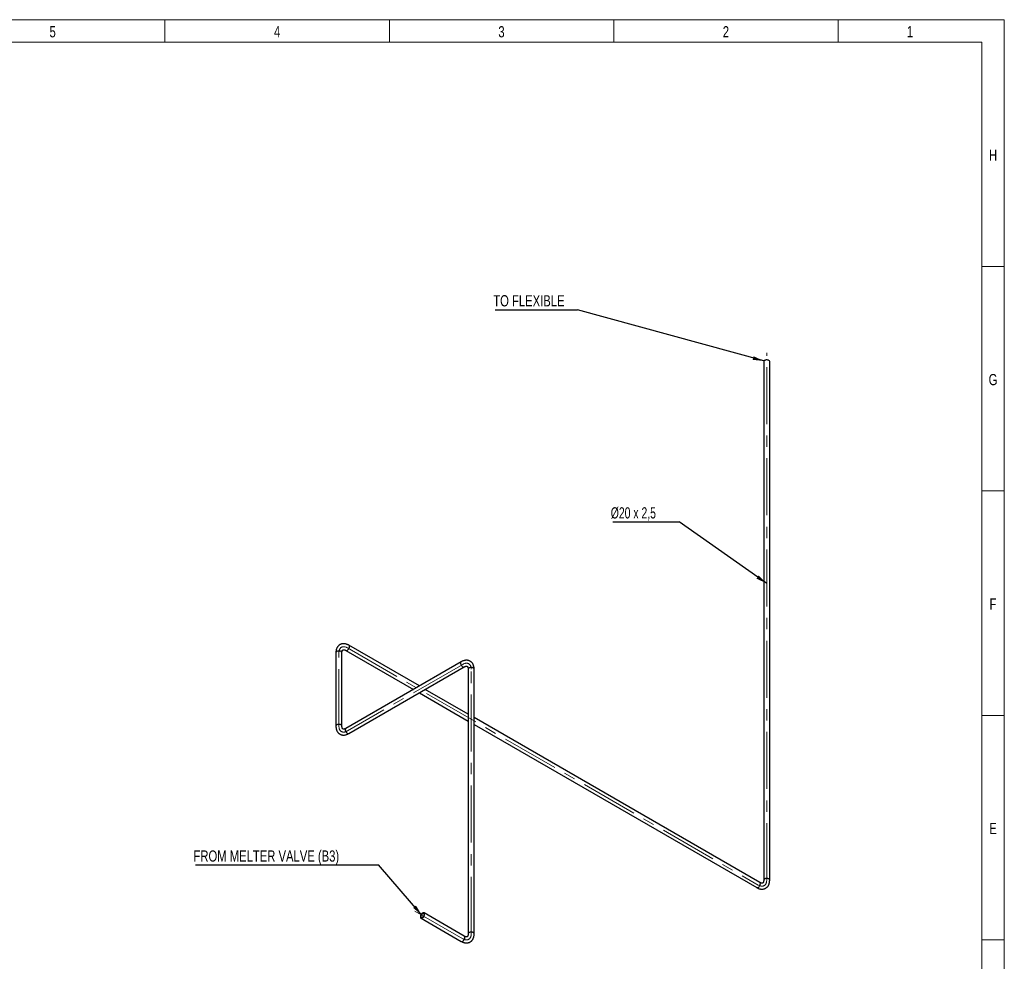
# Model space of a CAD drawing. Header units: millimetres. Extents: x 15 to 592, y 5 to 415.
# Tile 12 of 12: x 370 to 589, y 205 to 415. Entities that reach past the tile are written whole.
import ezdxf

# ---------------------------------------------------------------- set-up
doc = ezdxf.new("R2010")
doc.units = ezdxf.units.MM
doc.linetypes.add('CENTERX2', pattern=[20.32, 12.7, -2.54, 2.54, -2.54])
doc.layers.add('COTAS', color=166, linetype='Continuous')
doc.styles.add('SLDTEXTSTYLE0', font='TXT', dxfattribs={"width": 0.75})
doc.styles.add('SLDTEXTSTYLE4', font='TXT', dxfattribs={"width": 0.694444})
doc.dimstyles.new('SLDDIMSTYLE1', dxfattribs={"dimtxt": 0.18, "dimasz": 2.5, "dimexe": 0, "dimexo": 0.0625, "dimgap": 0, "dimtad": 0, "dimtih": 1, "dimtoh": 1, "dimdec": 0, "dimrnd": 1e-09, "dimzin": 0, "dimdsep": 46, "dimtxsty": 'Standard', "dimsah": 1, "dimcen": 0.09, "dimadec": 0, "dimazin": 0, "dimtfac": 2.5, "dimtdec": 0, "dimtofl": 0, "dimtmove": 0, "dimatfit": 3, "dimfxl": 0, "dimfrac": 2, "dimtolj": 1, "dimtzin": 0, "dimarcsym": 0})

# ---------------------------------------------------------------- blocks, each defined once
blk = doc.blocks.new('SW_NOTE_0')
at = {"layer": 'COTAS', "color": 0}
blk.add_line((-40.8, 0), (0, 0), dxfattribs=at)
at = {"layer": 'COTAS', "color": 0, "insert": (-41.22, 3.24), "char_height": 2.5, "attachment_point": 1, "style": 'SLDTEXTSTYLE0'}
blk.add_mtext('FROM MELTER VALVE (B3)', dxfattribs=at)
blk = doc.blocks.new('SW_NOTE_0_1')
at = {"layer": 'COTAS', "color": 0}
blk.add_line((-18.32, 0), (0, 0), dxfattribs=at)
at = {"layer": 'COTAS', "color": 0, "insert": (-18.74, 3.28), "char_height": 2.5, "attachment_point": 1, "style": 'SLDTEXTSTYLE0'}
blk.add_mtext('TO FLEXIBLE', dxfattribs=at)
blk = doc.blocks.new('SW_NOTE_0_2')
at = {"layer": 'COTAS', "color": 0}
blk.add_line((-14.77, 0), (0, 0), dxfattribs=at)
at = {"layer": 'COTAS', "color": 0, "insert": (-15.23, 3.23), "char_height": 2.5, "attachment_point": 1, "style": 'SLDTEXTSTYLE4'}
blk.add_mtext('Ø20 x 2,5', dxfattribs=at)

msp = doc.modelspace()

# ---------------------------------------------------------------- linework, layer by layer
at = {"color": 7, "linetype": 'Continuous', "lineweight": 18}
for p, q in [((15, 415), (589, 415)), ((402, 410), (402, 415)), ((452, 410), (452, 415)), ((502, 410), (502, 415)), ((552, 410), (552, 415)), ((589, 415), (589, 5)), ((20, 410), (584, 410)), ((584, 410), (584, 10)), ((584, 360), (589, 360)), ((584, 310), (589, 310)), ((584, 260), (589, 260)), ((584.001, 210), (583.999, 210)), ((584, 210), (589, 210))]:
    msp.add_line(p, q, dxfattribs=at)
at = {"color": 7, "linetype": 'Continuous', "lineweight": 25}
for p, q in [((535.3942, 338.81328), (535.3942, 223.29998)), ((536.72753, 223.29998), (536.72753, 338.81328)), ((442.30933, 274.47437), (457.33986, 265.79743)), ((458.6733, 266.56721), (442.97594, 275.6291)), ((440.09035, 273.96283), (440.09035, 257.63202)), ((441.42368, 257.63202), (441.42368, 273.96283)), ((468.00087, 271.9519), (442.30933, 257.12049)), ((442.97594, 255.96575), (468.66749, 270.79717)), ((469.55313, 270.28564), (469.55313, 211.33139)), ((470.88647, 211.33139), (470.88647, 270.28564)), ((469.55313, 260.28641), (460.00674, 265.79743)), ((458.6733, 265.02765), (469.55313, 258.74685)), ((534.50856, 222.78844), (470.88647, 259.5167)), ((470.88647, 257.97714), (533.84194, 221.63371)), ((468.66749, 210.81986), (459.7108, 215.99044)), ((459.04419, 214.83571), (468.00087, 209.66513))]:
    msp.add_line(p, q, dxfattribs=at)
at = {"color": 7, "linetype": 'Continuous', "lineweight": 25, "flags": 128}
for points in [[(536.53227, 339.08542), (536.43454, 339.132), (536.3233, 339.16707), (536.20258, 339.18935), (536.07673, 339.19803), (535.95031, 339.19281), (535.82789, 339.17388), (535.71389, 339.14191), (535.61243, 339.09806), (535.52717, 339.04392), (535.46121, 338.98144), (535.41692, 338.91289), (535.3959, 338.84074), (535.3942, 338.81328)], [(441.22842, 274.23497), (441.13069, 274.28155), (441.01945, 274.31662), (440.89873, 274.3389), (440.77288, 274.34758), (440.64646, 274.34236), (440.52404, 274.32343), (440.41004, 274.29146), (440.30858, 274.24761), (440.22332, 274.19347), (440.15736, 274.131), (440.11307, 274.06244), (440.09205, 273.99029), (440.09035, 273.96283)], [(442.31028, 274.47382), (442.33393, 274.46212), (442.40693, 274.44423), (442.48845, 274.4483), (442.57555, 274.47418), (442.66506, 274.52094), (442.75377, 274.58688), (442.83846, 274.66961), (442.91608, 274.76616), (442.98381, 274.87303), (443.0392, 274.98636), (443.08027, 275.10206), (443.10552, 275.21593), (443.11404, 275.32387)], [(468.00098, 271.95196), (467.95019, 271.91197), (467.90538, 271.84821), (467.87606, 271.76734), (467.86331, 271.67226), (467.86757, 271.56643), (467.8887, 271.45366), (467.92593, 271.33803), (467.97792, 271.22372), (468.04278, 271.11486), (468.11817, 271.01539), (468.20137, 270.92889), (468.28937, 270.85851), (468.37899, 270.80677), (468.46699, 270.77555), (468.55019, 270.76599), (468.62558, 270.77841), (468.66658, 270.79665)], [(470.6912, 270.55777), (470.59347, 270.60436), (470.48223, 270.63942), (470.36151, 270.6617), (470.23566, 270.67039), (470.10925, 270.66517), (469.98682, 270.64623), (469.87282, 270.61426), (469.77136, 270.57041), (469.6861, 270.51627), (469.62014, 270.4538), (469.57585, 270.38524), (469.55483, 270.31309), (469.55313, 270.28564)], [(441.22842, 257.90415), (441.13069, 257.95074), (441.01945, 257.9858), (440.89873, 258.00808), (440.77288, 258.01677), (440.64646, 258.01155), (440.52404, 257.99261), (440.41004, 257.96064), (440.30858, 257.91679), (440.22332, 257.86266), (440.15736, 257.80018), (440.11307, 257.73163), (440.09205, 257.65947), (440.09035, 257.63216)], [(442.30933, 257.12049), (442.25864, 257.08056), (442.21383, 257.0168), (442.18452, 256.93592), (442.17176, 256.84085), (442.17603, 256.73502), (442.19716, 256.62225), (442.23439, 256.50662), (442.28637, 256.39231), (442.35123, 256.28345), (442.42662, 256.18397), (442.50982, 256.09748), (442.59782, 256.02709), (442.68744, 255.97536), (442.77544, 255.94414), (442.85864, 255.93457), (442.93404, 255.947), (442.97594, 255.96575)], [(533.84194, 221.63371), (533.86655, 221.62147), (533.93955, 221.60358), (534.02107, 221.60765), (534.10816, 221.63353), (534.19768, 221.68028), (534.28639, 221.74622), (534.37108, 221.82896), (534.44869, 221.92551), (534.51642, 222.03238), (534.57182, 222.14571), (534.61289, 222.2614), (534.63814, 222.37528), (534.64665, 222.48321)], [(536.53227, 223.57211), (536.43454, 223.6187), (536.3233, 223.65376), (536.20258, 223.67604), (536.07673, 223.68473), (535.95031, 223.67951), (535.82789, 223.66057), (535.71389, 223.6286), (535.61243, 223.58475), (535.52717, 223.53061), (535.46121, 223.46814), (535.41692, 223.39958), (535.3959, 223.32743), (535.3942, 223.30122)], [(459.8489, 215.68521), (459.84038, 215.78332), (459.81513, 215.86804), (459.77407, 215.93632), (459.71867, 215.98568), (459.65094, 216.01435), (459.57332, 216.02129), (459.48863, 216.00625), (459.39992, 215.96977), (459.31041, 215.91317), (459.22331, 215.83849), (459.14179, 215.74844), (459.06879, 215.64627), (459.00695, 215.53566), (458.95849, 215.42063), (458.92519, 215.30533), (458.90822, 215.19392), (458.90822, 215.09043), (458.92519, 214.9986), (458.95849, 214.92175), (459.00695, 214.86266), (459.06879, 214.82346), (459.14179, 214.80558), (459.22331, 214.80965), (459.31041, 214.83553), (459.39992, 214.88228), (459.48863, 214.94822), (459.57332, 215.03096), (459.65094, 215.12751), (459.71867, 215.23438), (459.77407, 215.34771), (459.81513, 215.4634), (459.84038, 215.57727), (459.8489, 215.68521)], [(459.73105, 215.61718), (459.72278, 215.52464), (459.69837, 215.42689), (459.65896, 215.32849), (459.60638, 215.23404), (459.5431, 215.14797), (459.47208, 215.07429), (459.39664, 215.01645), (459.3203, 214.97716), (459.24663, 214.95826), (459.17908, 214.96062), (459.12082, 214.98413), (459.07455, 215.0277), (459.04245, 215.0893), (459.02601, 215.16603), (459.02601, 215.25431), (459.04245, 215.35002), (459.07455, 215.44868), (459.12082, 215.54567), (459.17908, 215.63646), (459.24663, 215.7168), (459.3203, 215.78295), (459.39664, 215.8318), (459.47208, 215.86107), (459.5431, 215.86939), (459.60638, 215.85638), (459.65896, 215.82264), (459.69837, 215.76974), (459.72278, 215.70017), (459.73105, 215.61718)], [(470.6912, 211.60353), (470.59347, 211.65011), (470.48223, 211.68517), (470.36151, 211.70745), (470.23566, 211.71614), (470.10925, 211.71092), (469.98682, 211.69198), (469.87282, 211.66001), (469.77136, 211.61617), (469.6861, 211.56203), (469.62014, 211.49955), (469.57585, 211.431), (469.55483, 211.35885), (469.55314, 211.33263)], [(468.00087, 209.66513), (468.02548, 209.65288), (468.09848, 209.63499), (468.18, 209.63906), (468.26709, 209.66494), (468.35661, 209.7117), (468.44532, 209.77763), (468.53001, 209.86037), (468.60762, 209.95692), (468.67535, 210.06379), (468.73075, 210.17712), (468.77182, 210.29282), (468.79707, 210.40669), (468.80558, 210.51463)]]:
    msp.add_lwpolyline(points, dxfattribs=at)
at = {"color": 7, "linetype": 'Continuous', "lineweight": 25}
for centre, radius, start, end in [((536.39866, 338.78343), 0.33023, 5.1865514, 66.1335895), ((441.09481, 273.93298), 0.33023, 5.1865514, 66.1335896), ((442.795, 275.36339), 0.32147, 352.9385382, 55.7257369), ((470.55759, 270.25578), 0.33023, 5.1865514, 66.1335896), ((441.09448, 257.60179), 0.33071, 5.4719743, 66.1078117), ((534.32766, 222.52274), 0.32143, 352.9359471, 55.7518725), ((536.39863, 223.27009), 0.33027, 5.2144891, 66.1310713), ((468.48659, 210.55416), 0.32143, 352.9359471, 55.7518725), ((470.55756, 211.3015), 0.33027, 5.2144891, 66.1310713)]:
    msp.add_arc(centre, radius, start, end, dxfattribs=at)
for points, knots in [([(442.97594, 275.6291), (442.93859, 275.65005), (442.83246, 275.7096), (442.65478, 275.79314), (442.44319, 275.87253), (442.23115, 275.93034), (442.02104, 275.96597), (441.81513, 275.97899), (441.61555, 275.96964), (441.42414, 275.93864), (441.24236, 275.88698), (441.07138, 275.8158), (440.91208, 275.72627), (440.76526, 275.61953), (440.63157, 275.49665), (440.51148, 275.35854), (440.40533, 275.20583), (440.3135, 275.03897), (440.23647, 274.85836), (440.17481, 274.66451), (440.12912, 274.45821), (440.10047, 274.24325), (440.09101, 274.0762), (440.09046, 273.98236), (440.09035, 273.96283)], [0, 0, 0, 0, 0.028335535, 0.080507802, 0.132655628, 0.184366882, 0.235312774, 0.285206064, 0.33387862, 0.381317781, 0.427651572, 0.473106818, 0.51796718, 0.562543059, 0.607061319, 0.651829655, 0.697145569, 0.743266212, 0.790382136, 0.838587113, 0.887854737, 0.93803814, 0.987108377, 1, 1, 1, 1]), ([(441.42368, 273.96283), (441.42399, 273.98737), (441.42486, 274.05844), (441.43429, 274.16575), (441.45384, 274.27806), (441.48051, 274.37312), (441.5119, 274.45072), (441.54582, 274.51135), (441.5805, 274.55675), (441.61589, 274.59006), (441.65239, 274.61338), (441.69564, 274.63035), (441.74992, 274.6408), (441.81408, 274.64328), (441.89177, 274.63618), (441.98352, 274.61688), (442.08896, 274.58231), (442.19802, 274.53568), (442.27396, 274.49385), (442.30933, 274.47437)], [0, 0, 0, 0, 0.029997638, 0.086879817, 0.143483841, 0.200087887, 0.257097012, 0.31536482, 0.376380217, 0.44293069, 0.521123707, 0.597963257, 0.661982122, 0.720674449, 0.776465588, 0.835556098, 0.893141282, 0.950233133, 1, 1, 1, 1]), ([(470.88647, 270.28564), (470.88594, 270.32846), (470.88445, 270.45015), (470.86797, 270.64581), (470.83094, 270.86876), (470.775, 271.08132), (470.70082, 271.2811), (470.60915, 271.46596), (470.50128, 271.63415), (470.37874, 271.78444), (470.24312, 271.91605), (470.096, 272.02857), (469.93882, 272.12178), (469.77298, 272.19557), (469.59972, 272.24994), (469.42008, 272.2849), (469.23477, 272.3005), (469.04436, 272.29661), (468.84944, 272.27304), (468.65073, 272.22953), (468.44924, 272.16597), (468.24877, 272.08332), (468.09938, 272.008), (468.01784, 271.96156), (468.00087, 271.9519)], [0, 0, 0, 0, 0.028335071, 0.080507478, 0.132655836, 0.184368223, 0.235315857, 0.285211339, 0.33388626, 0.381327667, 0.427663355, 0.473120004, 0.517981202, 0.562557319, 0.607075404, 0.651842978, 0.697157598, 0.743276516, 0.790390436, 0.83859334, 0.887859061, 0.938040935, 0.987110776, 1, 1, 1, 1]), ([(468.66749, 270.79717), (468.68889, 270.80917), (468.75087, 270.84394), (468.84849, 270.88941), (468.95551, 270.92862), (469.05114, 270.95303), (469.13402, 270.96463), (469.20345, 270.96557), (469.26009, 270.95822), (469.30663, 270.94422), (469.34506, 270.92427), (469.38137, 270.89528), (469.41757, 270.85349), (469.4518, 270.79915), (469.48449, 270.7283), (469.51365, 270.63916), (469.53643, 270.53054), (469.55058, 270.41275), (469.55232, 270.32603), (469.55313, 270.28564)], [0, 0, 0, 0, 0.029997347, 0.086878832, 0.143482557, 0.20008681, 0.257097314, 0.31536852, 0.376390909, 0.442955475, 0.521179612, 0.597964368, 0.66197294, 0.720659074, 0.776447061, 0.835534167, 0.893118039, 0.950209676, 1, 1, 1, 1]), ([(440.09035, 257.63202), (440.09087, 257.58919), (440.09237, 257.46751), (440.10885, 257.27184), (440.14587, 257.0489), (440.20181, 256.83634), (440.276, 256.63655), (440.36766, 256.4517), (440.47553, 256.28351), (440.59808, 256.13322), (440.73369, 256.0016), (440.88082, 255.88909), (441.038, 255.79587), (441.20383, 255.72208), (441.37709, 255.66772), (441.55674, 255.63275), (441.74205, 255.61716), (441.93245, 255.62104), (442.12738, 255.64461), (442.32608, 255.68812), (442.52757, 255.75168), (442.72805, 255.83434), (442.87744, 255.90965), (442.95898, 255.95609), (442.97594, 255.96575)], [0, 0, 0, 0, 0.028335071, 0.080507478, 0.132655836, 0.184368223, 0.235315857, 0.285211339, 0.33388626, 0.381327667, 0.427663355, 0.473120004, 0.517981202, 0.562557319, 0.607075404, 0.651842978, 0.697157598, 0.743276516, 0.790390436, 0.83859334, 0.887859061, 0.938040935, 0.987110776, 1, 1, 1, 1]), ([(442.30933, 257.12049), (442.28793, 257.10848), (442.22595, 257.07372), (442.12833, 257.02824), (442.02131, 256.98904), (441.92567, 256.96462), (441.8428, 256.95302), (441.77336, 256.95209), (441.71673, 256.95943), (441.67019, 256.97343), (441.63176, 256.99339), (441.59544, 257.02238), (441.55925, 257.06417), (441.52502, 257.11851), (441.49232, 257.18936), (441.46316, 257.27849), (441.44038, 257.38711), (441.42623, 257.50491), (441.42449, 257.59162), (441.42368, 257.63202)], [0, 0, 0, 0, 0.0299973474, 0.0868788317, 0.1434825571, 0.2000868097, 0.2570973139, 0.3153685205, 0.3763909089, 0.4429554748, 0.5211796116, 0.5979643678, 0.6619729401, 0.7206590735, 0.776447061, 0.8355341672, 0.8931180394, 0.9502096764, 1, 1, 1, 1]), ([(533.84194, 221.63371), (533.8793, 221.61276), (533.98542, 221.55321), (534.16311, 221.46967), (534.37469, 221.39028), (534.58674, 221.33247), (534.79684, 221.29684), (535.00275, 221.28382), (535.20233, 221.29317), (535.39374, 221.32417), (535.57552, 221.37583), (535.74651, 221.44701), (535.90581, 221.53654), (536.05262, 221.64328), (536.18631, 221.76616), (536.30641, 221.90427), (536.41255, 222.05698), (536.50438, 222.22384), (536.58142, 222.40445), (536.64307, 222.5983), (536.68877, 222.8046), (536.71741, 223.01956), (536.72688, 223.18661), (536.72742, 223.28045), (536.72753, 223.29998)], [0, 0, 0, 0, 0.028335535, 0.080507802, 0.132655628, 0.184366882, 0.235312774, 0.285206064, 0.33387862, 0.381317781, 0.427651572, 0.473106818, 0.51796718, 0.562543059, 0.607061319, 0.651829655, 0.697145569, 0.743266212, 0.790382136, 0.838587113, 0.887854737, 0.93803814, 0.987108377, 1, 1, 1, 1]), ([(535.3942, 223.29998), (535.3939, 223.27544), (535.39302, 223.20437), (535.3836, 223.09706), (535.36404, 222.98475), (535.33737, 222.88969), (535.30598, 222.81209), (535.27207, 222.75146), (535.23739, 222.70606), (535.20199, 222.67275), (535.16549, 222.64943), (535.12225, 222.63247), (535.06796, 222.62201), (535.0038, 222.61953), (534.92612, 222.62663), (534.83436, 222.64593), (534.72892, 222.6805), (534.61986, 222.72713), (534.54392, 222.76896), (534.50856, 222.78844)], [0, 0, 0, 0, 0.029997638, 0.086879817, 0.143483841, 0.200087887, 0.257097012, 0.31536482, 0.376380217, 0.44293069, 0.521123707, 0.597963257, 0.661982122, 0.720674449, 0.776465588, 0.835556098, 0.893141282, 0.950233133, 1, 1, 1, 1]), ([(468.00087, 209.66513), (468.03823, 209.64417), (468.14435, 209.58463), (468.32204, 209.50108), (468.53362, 209.42169), (468.74567, 209.36388), (468.95577, 209.32826), (469.16168, 209.31524), (469.36126, 209.32458), (469.55267, 209.35559), (469.73445, 209.40725), (469.90544, 209.47842), (470.06474, 209.56796), (470.21155, 209.6747), (470.34524, 209.79758), (470.46534, 209.93569), (470.57148, 210.08839), (470.66331, 210.25525), (470.74035, 210.43586), (470.80201, 210.62972), (470.8477, 210.83601), (470.87634, 211.05097), (470.88581, 211.21802), (470.88635, 211.31186), (470.88647, 211.33139)], [0, 0, 0, 0, 0.028335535, 0.080507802, 0.132655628, 0.184366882, 0.235312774, 0.285206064, 0.33387862, 0.381317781, 0.427651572, 0.473106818, 0.51796718, 0.562543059, 0.607061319, 0.651829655, 0.697145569, 0.743266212, 0.790382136, 0.838587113, 0.887854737, 0.93803814, 0.987108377, 1, 1, 1, 1]), ([(469.55313, 211.33139), (469.55283, 211.30685), (469.55195, 211.23578), (469.54253, 211.12848), (469.52297, 211.01616), (469.4963, 210.92111), (469.46491, 210.84351), (469.431, 210.78288), (469.39632, 210.73748), (469.36092, 210.70416), (469.32443, 210.68084), (469.28118, 210.66388), (469.22689, 210.65342), (469.16274, 210.65094), (469.08505, 210.65804), (468.99329, 210.67735), (468.88785, 210.71192), (468.77879, 210.75854), (468.70285, 210.80037), (468.66749, 210.81986)], [0, 0, 0, 0, 0.029997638, 0.086879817, 0.143483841, 0.200087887, 0.257097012, 0.31536482, 0.376380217, 0.44293069, 0.521123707, 0.597963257, 0.661982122, 0.720674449, 0.776465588, 0.835556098, 0.893141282, 0.950233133, 1, 1, 1, 1])]:
    msp.add_open_spline(points, degree=3, knots=knots, dxfattribs=at)
at = {"layer": 'COTAS', "linetype": 'CENTERX2', "lineweight": 18}
for p, q in [((536.06087, 223.29998), (536.06087, 340.81328)), ((442.64263, 275.05173), (534.17525, 222.21108)), ((440.75702, 257.63202), (440.75702, 273.96283)), ((468.33418, 271.37453), (442.64263, 256.54312)), ((470.2198, 211.33139), (470.2198, 270.28564)), ((457.6454, 216.41299), (468.33418, 210.24249))]:
    msp.add_line(p, q, dxfattribs=at)
for centre, major_axis, start_param, end_param in [((442.64263, 272.87429), (1.33322, -2.30946), 2.356275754, 3.927072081), ((468.33418, 269.19709), (-1.33322, -2.30946), 2.356113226, 3.926909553), ((442.64263, 258.72056), (1.33322, 2.30946), 2.356113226, 3.926909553), ((534.17525, 224.38852), (-1.33322, 2.30946), 2.356275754, 3.927072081), ((468.33418, 212.41993), (-1.33322, 2.30946), 2.356275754, 3.927072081)]:
    msp.add_ellipse(centre, major_axis=major_axis, ratio=0.577381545, start_param=start_param, end_param=end_param, dxfattribs=at)

# ---------------------------------------------------------------- block references
at = {"layer": 'COTAS'}
for name, p in [('SW_NOTE_0_1', (493.87969, 350.34615)), ('SW_NOTE_0_2', (516.55138, 303.14336)), ('SW_NOTE_0', (449.57217, 226.68648))]:
    msp.add_blockref(name, p, dxfattribs=at)

# ---------------------------------------------------------------- texts
at = {"color": 7, "linetype": 'Continuous', "lineweight": 0, "char_height": 2.5, "attachment_point": 2, "style": 'SLDTEXTSTYLE0'}
for s, insert in [('5', (376.97483, 413.56267)), ('4', (426.97483, 413.56267)), ('3', (476.97483, 413.56267)), ('2', (526.97483, 413.56267)), ('1', (567.97483, 413.56267)), ('H', (586.49392, 386.06267)), ('G', (586.49219, 336.06267)), ('F', (586.47396, 286.06267)), ('E', (586.50434, 236.06267))]:
    msp.add_mtext(s, dxfattribs=dict(at, insert=insert))

# ---------------------------------------------------------------- leaders
at = {"layer": 'COTAS'}
for points in [[(535.44575, 338.96167), (493.87969, 350.34615)], [(536.06087, 289.3868), (516.55138, 303.14336)], [(459.23876, 215.49317), (449.57217, 226.68648)]]:
    msp.add_leader(points, dimstyle='SLDDIMSTYLE1', dxfattribs=at)

doc.saveas('drawing.dxf')
